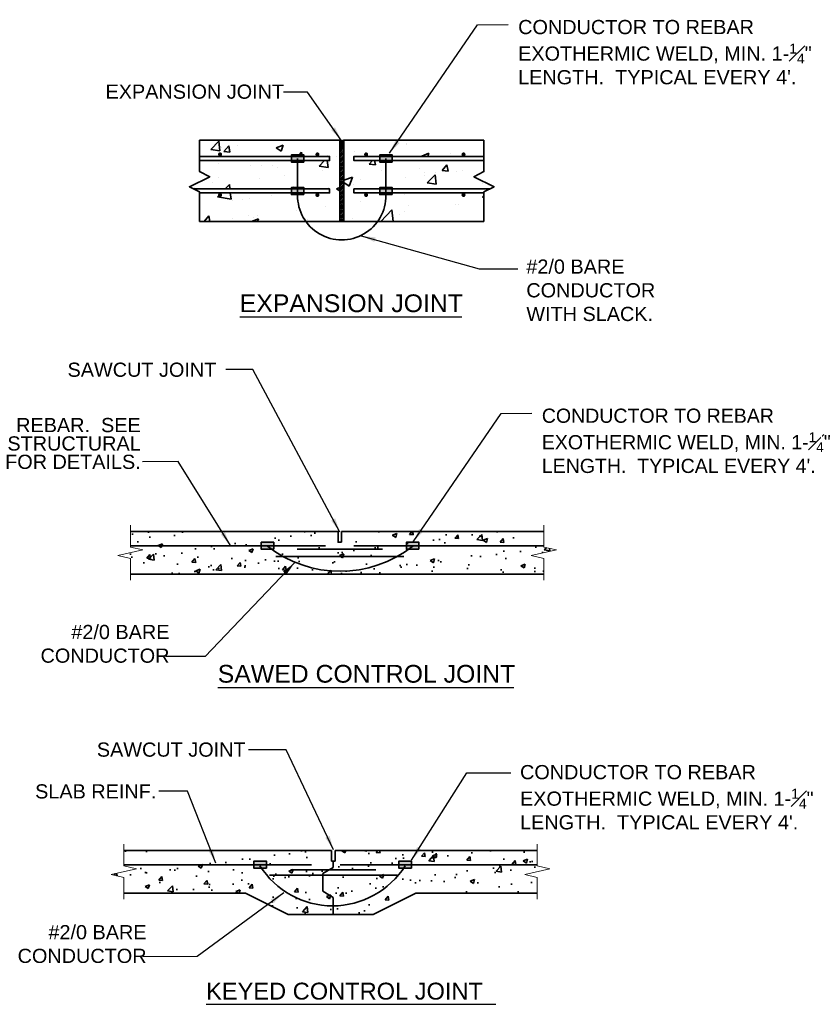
# Model space of a CAD drawing. Header units: inches. Extents: x 294 to 9722, y 170 to 7422.
# Tile 22 of 35: x 1553 to 2056, y 1486 to 2110. Entities that reach past the tile are written whole.
import ezdxf

# ---------------------------------------------------------------- set-up
doc = ezdxf.new("R2010")
doc.units = ezdxf.units.IN
doc.header["$MEASUREMENT"] = 0
for name, color, linetype, lineweight in [('E-ANNO-TEXT', 7, 'Continuous', 25), ('E-DETL-GRPH', 7, 'Continuous', 35), ('G-ANNO-TEXT', 7, 'Continuous', 0)]:
    doc.layers.add(name, color=color, linetype=linetype, lineweight=lineweight)
doc.styles.add("1 2 1'-0", font='arial.ttf', dxfattribs={"height": 3})
doc.styles.add("3 4 1'-0", font='arial.ttf', dxfattribs={"height": 2})
doc.styles.add('Arial8', font='arial.ttf', dxfattribs={"height": 0.125})
doc.styles.get("Standard").update_dxf_attribs({"font": 'arial.ttf'})
doc.dimstyles.new("3 4 1'-0", dxfattribs={"dimtxt": 2, "dimasz": 3, "dimexe": 1, "dimexo": 1, "dimgap": 1, "dimtad": 1, "dimdec": 4, "dimzin": 11, "dimdsep": 46, "dimlunit": 4, "dimtxsty": "3 4 1'-0", "dimblk": '_Oblique_0.3', "dimcen": 0.09, "dimadec": 4, "dimazin": 3, "dimtfac": 1, "dimtdec": 4, "dimtofl": 0, "dimtmove": 0, "dimatfit": 3, "dimfxl": 1, "dimfrac": 2, "dimtzin": 11, "dimarcsym": 0})
doc.dimstyles.new('3-16to1Dim8', dxfattribs={"dimtxt": 12, "dimasz": 0.0625, "dimexe": 0.0625, "dimexo": 0.0625, "dimgap": 0.03125, "dimtad": 1, "dimdec": 4, "dimlfac": 64, "dimzin": 3, "dimdsep": 46, "dimlunit": 4, "dimtxsty": 'Arial8', "dimcen": 0.09375, "dimclrd": 256, "dimclrt": 256, "dimadec": 0, "dimazin": 1, "dimtfac": 1, "dimtdec": 4, "dimtofl": 0, "dimtmove": 0, "dimatfit": 3, "dimfxl": 1, "dimfrac": 1, "dimtolj": 1, "dimtzin": 0, "dimlwd": -1, "dimarcsym": 0})

# ---------------------------------------------------------------- blocks, each defined once
blk = doc.blocks.new('BREAK LINE')
at = {"layer": 'G-ANNO-TEXT', "flags": 128}
blk.add_lwpolyline([(8.36, 9.2), (8.36, 8.47), (8.36, 6.43), (9.96, 6.07), (6.76, 5.34), (8.36, 4.97), (8.36, 2.2)], dxfattribs=at)
blk = doc.blocks.new('_Oblique_0.3')
at = {"color": 0, "linetype": 'ByBlock', "lineweight": -2}
for p, q in [((0, 0), (-1, 0)), ((0.5, 0.167), (-0.5, -0.167))]:
    blk.add_line(p, q, dxfattribs=at)
blk = doc.blocks.new('*X7')
at = {"color": 0}
for p, q in [((955.58, 449.61), (955.58, 449.61)), ((920.44, 444.62), (920.44, 444.62)), ((1087.38, 446.1), (1087.38, 446.1)), ((1009.47, 434.85), (1009.47, 434.85)), ((933.7, 425.25), (933.7, 425.25)), ((944.44, 424.85), (944.44, 424.85)), ((1104.59, 418.09), (1104.59, 418.09)), ((1142.77, 420.28), (1142.77, 420.28)), ((896, 408.09), (896, 408.09)), ((1025.38, 410.35), (1033.77, 413.57)), ((1025.38, 408.11), (1030.73, 404.5)), ((1030.73, 404.5), (1033.77, 413.57)), ((1105.22, 415.34), (1105.22, 415.34)), ((908.54, 401.88), (912.54, 406.05)), ((913.02, 401.88), (912.54, 406.05)), ((976.07, 404.71), (976.07, 404.71)), ((1010.49, 402.87), (1010.49, 402.87)), ((1162.57, 406.72), (1162.57, 406.72)), ((900.86, 393.87), (904.7, 397.88)), ((900.86, 393.87), (914.2, 391.8)), ((914.2, 391.8), (913.49, 397.88)), ((916.12, 390.44), (916.12, 390.44)), ((953.68, 395.39), (953.68, 395.39)), ((1085.55, 396.16), (1085.55, 396.16)), ((1007.64, 384.92), (1007.64, 384.92)), ((1061.73, 369.86), (1072.63, 381.22)), ((1073.95, 369.86), (1072.63, 381.22)), ((1089.21, 385.15), (1089.21, 385.15)), ((887.79, 369.86), (892.28, 375.22)), ((893.27, 369.86), (892.28, 375.22)), ((931.88, 375.31), (931.88, 375.31)), ((1001.73, 370.13), (1001.73, 370.13))]:
    blk.add_line(p, q, dxfattribs=at)
blk = doc.blocks.new('*X8')
at = {"color": 0}
for p, q in [((894.23, 440.85), (902.02, 448.97)), ((903.12, 439.47), (902.02, 448.97)), ((894.23, 440.85), (903.12, 439.47)), ((904.95, 442.94), (904.95, 442.94)), ((907.04, 438.68), (911.86, 444.43)), ((907.04, 438.68), (913.02, 438.16)), ((913.02, 438.16), (911.86, 444.43)), ((958.58, 442.3), (965.58, 444.99)), ((958.58, 442.3), (963.55, 438.94)), ((963.55, 438.94), (965.58, 444.99)), ((979.98, 433.86), (983.59, 438.15)), ((984.38, 433.86), (983.59, 438.15)), ((1036.15, 439.15), (1036.15, 439.15)), ((1076.34, 443.46), (1076.34, 443.46)), ((1087.49, 446.19), (1087.49, 446.19)), ((1102.29, 434.29), (1109.29, 436.98)), ((1108.25, 433.86), (1109.29, 436.98)), ((902, 427.24), (902, 427.24)), ((1000.95, 424.3), (1006.29, 429.86)), ((1009.85, 422.92), (1009.04, 429.86)), ((1018.02, 433.45), (1018.02, 433.45)), ((1050.49, 426.13), (1053.62, 429.86)), ((1056.47, 425.61), (1055.68, 429.86)), ((1067.86, 428.41), (1067.86, 428.41)), ((1102.29, 434.29), (1102.93, 433.86)), ((1130.76, 436.69), (1130.76, 436.69)), ((933.7, 425.25), (933.7, 425.25)), ((955.38, 424.99), (955.38, 424.99)), ((959.71, 423.44), (959.71, 423.44)), ((1000.95, 424.3), (1009.85, 422.92)), ((1004.7, 420.09), (1004.7, 420.09)), ((1008.76, 422.73), (1008.76, 422.73)), ((1050.49, 426.13), (1056.47, 425.61)), ((1062.15, 420.48), (1062.15, 420.48)), ((1100.3, 421.5), (1100.3, 421.5)), ((1115.53, 418.22), (1115.53, 418.22)), ((1122.22, 419.86), (1127.04, 425.6)), ((1122.22, 419.86), (1128.19, 419.33)), ((1128.19, 419.33), (1127.04, 425.6)), ((1136.79, 419.3), (1136.79, 419.3)), ((901.39, 413.43), (901.39, 413.43)), ((941.79, 411.81), (941.79, 411.81)), ((966.83, 415.11), (966.83, 415.11)), ((1041.99, 411.49), (1041.99, 411.49)), ((1086.28, 412.9), (1086.28, 412.9)), ((1107.68, 407.75), (1115.46, 415.87)), ((1116.57, 406.37), (1115.46, 415.86)), ((878.64, 403.5), (878.64, 403.5)), ((879.2, 406.91), (879.53, 406.69)), ((879.53, 406.69), (879.69, 407.16)), ((1018.27, 402.04), (1021.38, 403.23)), ((1018.27, 402.04), (1021.38, 399.94)), ((1034.94, 405.86), (1034.94, 405.86)), ((1107.68, 407.75), (1116.57, 406.37)), ((1167.61, 405.56), (1167.61, 405.56)), ((925.35, 391.47), (925.35, 391.47)), ((932.49, 391.96), (932.49, 391.96)), ((1041.55, 388.97), (1041.55, 388.97)), ((1066.58, 392.26), (1066.58, 392.26)), ((1104.46, 397.25), (1104.46, 397.25)), ((1161.98, 394.03), (1163.56, 394.64)), ((1161.98, 394.03), (1163.56, 392.96)), ((978.4, 380.65), (978.4, 380.65)), ((1085.06, 379.61), (1085.06, 379.61)), ((1135.57, 386.01), (1135.57, 386.01)), ((1138.5, 386.51), (1138.5, 386.51)), ((915.49, 372.37), (915.49, 372.37)), ((934.44, 369.86), (941.25, 372.47)), ((935.91, 373.89), (935.91, 373.89)), ((940.37, 369.86), (941.25, 372.47)), ((940.52, 375.67), (940.52, 375.67)), ((989.29, 371.63), (989.29, 371.63)), ((1033.72, 372.57), (1033.72, 372.57)), ((1080.18, 376.49), (1080.18, 376.49))]:
    blk.add_line(p, q, dxfattribs=at)
blk = doc.blocks.new('*X4')
at = {"color": 0}
for p, q in [((1021.38, 438.02), (1025.22, 441.86)), ((1021.38, 439.79), (1023.46, 441.86)), ((1021.38, 441.55), (1021.69, 441.86)), ((1021.38, 436.25), (1025.38, 440.25)), ((1021.38, 434.48), (1025.38, 438.48)), ((1021.38, 432.71), (1025.38, 436.71)), ((1021.38, 430.95), (1025.38, 434.95)), ((1021.38, 429.18), (1025.38, 433.18)), ((1021.38, 427.41), (1025.38, 431.41)), ((1021.38, 425.64), (1025.38, 429.64)), ((1021.38, 423.88), (1025.38, 427.88)), ((1021.38, 422.11), (1025.38, 426.11)), ((1021.38, 420.34), (1025.38, 424.34)), ((1021.38, 418.57), (1025.38, 422.57)), ((1021.38, 416.8), (1025.38, 420.8)), ((1021.38, 415.04), (1025.38, 419.04)), ((1021.38, 413.27), (1025.38, 417.27)), ((1021.38, 411.5), (1025.38, 415.5)), ((1021.38, 409.73), (1025.38, 413.73)), ((1021.38, 407.97), (1025.38, 411.97)), ((1021.38, 406.2), (1025.38, 410.2)), ((1021.38, 404.43), (1025.38, 408.43)), ((1021.38, 402.66), (1025.38, 406.66)), ((1021.38, 400.89), (1025.38, 404.89)), ((1021.38, 399.13), (1025.38, 403.13)), ((1021.38, 397.36), (1025.38, 401.36)), ((1021.38, 395.59), (1025.38, 399.59)), ((1021.38, 393.82), (1025.38, 397.82)), ((1021.38, 392.06), (1025.38, 396.06)), ((1021.38, 390.29), (1025.38, 394.29)), ((1021.38, 388.52), (1025.38, 392.52)), ((1021.38, 386.75), (1025.38, 390.75)), ((1021.38, 384.98), (1025.38, 388.98)), ((1021.38, 383.22), (1025.38, 387.22)), ((1021.38, 381.45), (1025.38, 385.45)), ((1021.38, 379.68), (1025.38, 383.68)), ((1021.38, 377.91), (1025.38, 381.91)), ((1021.38, 376.15), (1025.38, 380.15)), ((1021.38, 374.38), (1025.38, 378.38)), ((1021.38, 372.61), (1025.38, 376.61)), ((1021.38, 370.84), (1025.38, 374.84)), ((1022.17, 369.86), (1025.38, 373.07)), ((1023.93, 369.86), (1025.38, 371.31))]:
    blk.add_line(p, q, dxfattribs=at)
blk = doc.blocks.new('*X5')
at = {"color": 0}
for p, q in [((1021.38, 443.75), (1021.5, 443.75)), ((1021.42, 444.25), (1021.5, 444.25)), ((1021.48, 443.25), (1021.5, 443.25)), ((1021.5, 444.5), (1021.75, 444.5)), ((1021.5, 444), (1021.75, 444)), ((1021.5, 443.5), (1021.75, 443.5)), ((1021.57, 443), (1021.75, 443)), ((1021.74, 445), (1021.75, 445)), ((1021.75, 444.75), (1022, 444.75)), ((1021.75, 444.25), (1022, 444.25)), ((1021.75, 443.75), (1022, 443.75)), ((1021.75, 443.25), (1022, 443.25)), ((1021.75, 442.75), (1022, 442.75)), ((1021.94, 445.25), (1022, 445.25)), ((1022, 445), (1022.25, 445)), ((1022, 444.5), (1022.25, 444.5)), ((1022, 444), (1022.25, 444)), ((1022, 443.5), (1022.25, 443.5)), ((1022, 443), (1022.25, 443)), ((1022, 442.5), (1022.25, 442.5)), ((1022.24, 445.5), (1022.25, 445.5)), ((1022.25, 445.25), (1022.5, 445.25)), ((1022.25, 444.75), (1022.5, 444.75)), ((1022.25, 444.25), (1022.5, 444.25)), ((1022.25, 443.75), (1022.5, 443.75)), ((1022.25, 443.25), (1022.5, 443.25)), ((1022.25, 442.75), (1022.5, 442.75)), ((1022.25, 442.25), (1022.5, 442.25)), ((1022.5, 445.5), (1022.75, 445.5)), ((1022.5, 445), (1022.75, 445)), ((1022.5, 444.5), (1022.75, 444.5)), ((1022.5, 444), (1022.75, 444)), ((1022.5, 443.5), (1022.75, 443.5)), ((1022.5, 443), (1022.75, 443)), ((1022.5, 442.5), (1022.75, 442.5)), ((1022.65, 442), (1022.75, 442)), ((1022.75, 445.75), (1023, 445.75)), ((1022.75, 445.25), (1023, 445.25)), ((1022.75, 444.75), (1023, 444.75)), ((1022.75, 444.25), (1023, 444.25)), ((1022.75, 443.75), (1023, 443.75)), ((1022.75, 443.25), (1023, 443.25)), ((1022.75, 442.75), (1023, 442.75)), ((1022.75, 442.25), (1023, 442.25)), ((1023, 445.5), (1023.25, 445.5)), ((1023, 445), (1023.25, 445)), ((1023, 444.5), (1023.25, 444.5)), ((1023, 444), (1023.25, 444)), ((1023, 443.5), (1023.25, 443.5)), ((1023, 443), (1023.25, 443)), ((1023, 442.5), (1023.25, 442.5)), ((1023, 442), (1023.25, 442)), ((1023.25, 445.75), (1023.5, 445.75)), ((1023.25, 445.25), (1023.5, 445.25)), ((1023.25, 444.75), (1023.5, 444.75)), ((1023.25, 444.25), (1023.5, 444.25)), ((1023.25, 443.75), (1023.5, 443.75)), ((1023.25, 443.25), (1023.5, 443.25)), ((1023.25, 442.75), (1023.5, 442.75)), ((1023.25, 442.25), (1023.5, 442.25)), ((1023.5, 445.5), (1023.75, 445.5)), ((1023.5, 445), (1023.75, 445)), ((1023.5, 444.5), (1023.75, 444.5)), ((1023.5, 444), (1023.75, 444)), ((1023.5, 443.5), (1023.75, 443.5)), ((1023.5, 443), (1023.75, 443)), ((1023.5, 442.5), (1023.75, 442.5)), ((1023.5, 442), (1023.75, 442)), ((1023.75, 445.75), (1024, 445.75)), ((1023.75, 445.25), (1024, 445.25)), ((1023.75, 444.75), (1024, 444.75)), ((1023.75, 444.25), (1024, 444.25)), ((1023.75, 443.75), (1024, 443.75)), ((1023.75, 443.25), (1024, 443.25)), ((1023.75, 442.75), (1024, 442.75)), ((1023.75, 442.25), (1024, 442.25)), ((1024, 445.5), (1024.25, 445.5)), ((1024, 445), (1024.25, 445)), ((1024, 444.5), (1024.25, 444.5)), ((1024, 444), (1024.25, 444)), ((1024, 443.5), (1024.25, 443.5)), ((1024, 443), (1024.25, 443)), ((1024, 442.5), (1024.25, 442.5)), ((1024, 442), (1024.12, 442)), ((1024.25, 445.25), (1024.5, 445.25)), ((1024.25, 444.75), (1024.5, 444.75)), ((1024.25, 444.25), (1024.5, 444.25)), ((1024.25, 443.75), (1024.5, 443.75)), ((1024.25, 443.25), (1024.5, 443.25)), ((1024.25, 442.75), (1024.5, 442.75)), ((1024.25, 442.25), (1024.5, 442.25)), ((1024.5, 445.5), (1024.53, 445.5)), ((1024.5, 445), (1024.75, 445)), ((1024.5, 444.5), (1024.75, 444.5)), ((1024.5, 444), (1024.75, 444)), ((1024.5, 443.5), (1024.75, 443.5)), ((1024.5, 443), (1024.75, 443)), ((1024.5, 442.5), (1024.75, 442.5)), ((1024.75, 445.25), (1024.82, 445.25)), ((1024.75, 444.75), (1025, 444.75)), ((1024.75, 444.25), (1025, 444.25)), ((1024.75, 443.75), (1025, 443.75)), ((1024.75, 443.25), (1025, 443.25)), ((1024.75, 442.75), (1025, 442.75)), ((1025, 445), (1025.02, 445)), ((1025, 444.5), (1025.25, 444.5)), ((1025, 444), (1025.25, 444)), ((1025, 443.5), (1025.25, 443.5)), ((1025, 443), (1025.19, 443)), ((1025.25, 444.25), (1025.34, 444.25)), ((1025.25, 443.75), (1025.38, 443.75)), ((1025.25, 443.25), (1025.29, 443.25))]:
    blk.add_line(p, q, dxfattribs=at)
blk = doc.blocks.new('*X6')
at = {"color": 0}
for p, q in [((1021.40625, 449.6875), (1021.40625, 449.6875)), ((1021.40625, 449.0625), (1021.40625, 449.0625)), ((1021.40625, 448.4375), (1021.40625, 448.4375)), ((1021.40625, 447.8125), (1021.40625, 447.8125)), ((1021.40625, 447.1875), (1021.40625, 447.1875)), ((1021.5625, 449.375), (1021.5625, 449.375)), ((1021.5625, 448.75), (1021.5625, 448.75)), ((1021.5625, 448.125), (1021.5625, 448.125)), ((1021.5625, 447.5), (1021.5625, 447.5)), ((1021.5625, 446.875), (1021.5625, 446.875)), ((1021.71875, 449.6875), (1021.71875, 449.6875)), ((1021.71875, 449.0625), (1021.71875, 449.0625)), ((1021.71875, 448.4375), (1021.71875, 448.4375)), ((1021.71875, 447.8125), (1021.71875, 447.8125)), ((1021.71875, 447.1875), (1021.71875, 447.1875)), ((1021.875, 449.375), (1021.875, 449.375)), ((1021.875, 448.75), (1021.875, 448.75)), ((1021.875, 448.125), (1021.875, 448.125)), ((1021.875, 447.5), (1021.875, 447.5)), ((1021.875, 446.875), (1021.875, 446.875)), ((1022.03125, 449.0625), (1022.03125, 449.0625)), ((1022.03125, 448.4375), (1022.03125, 448.4375)), ((1022.03125, 447.8125), (1022.03125, 447.8125)), ((1022.03125, 447.1875), (1022.03125, 447.1875)), ((1022.1875, 449.375), (1022.1875, 449.375)), ((1022.1875, 448.75), (1022.1875, 448.75)), ((1022.1875, 448.125), (1022.1875, 448.125)), ((1022.1875, 447.5), (1022.1875, 447.5)), ((1022.1875, 446.875), (1022.1875, 446.875)), ((1022.34375, 449.0625), (1022.34375, 449.0625)), ((1022.34375, 448.4375), (1022.34375, 448.4375)), ((1022.34375, 447.8125), (1022.34375, 447.8125)), ((1022.34375, 447.1875), (1022.34375, 447.1875)), ((1022.5, 449.375), (1022.5, 449.375)), ((1022.5, 448.75), (1022.5, 448.75)), ((1022.5, 448.125), (1022.5, 448.125)), ((1022.5, 447.5), (1022.5, 447.5)), ((1022.5, 446.875), (1022.5, 446.875)), ((1022.65625, 449.0625), (1022.65625, 449.0625)), ((1022.65625, 448.4375), (1022.65625, 448.4375)), ((1022.65625, 447.8125), (1022.65625, 447.8125)), ((1022.65625, 447.1875), (1022.65625, 447.1875)), ((1022.8125, 449.375), (1022.8125, 449.375)), ((1022.8125, 448.75), (1022.8125, 448.75)), ((1022.8125, 448.125), (1022.8125, 448.125)), ((1022.8125, 447.5), (1022.8125, 447.5)), ((1022.8125, 446.875), (1022.8125, 446.875)), ((1022.96875, 449.0625), (1022.96875, 449.0625)), ((1022.96875, 448.4375), (1022.96875, 448.4375)), ((1022.96875, 447.8125), (1022.96875, 447.8125)), ((1022.96875, 447.1875), (1022.96875, 447.1875)), ((1023.125, 449.375), (1023.125, 449.375)), ((1023.125, 448.75), (1023.125, 448.75)), ((1023.125, 448.125), (1023.125, 448.125)), ((1023.125, 447.5), (1023.125, 447.5)), ((1023.125, 446.875), (1023.125, 446.875)), ((1023.28125, 449.0625), (1023.28125, 449.0625)), ((1023.28125, 448.4375), (1023.28125, 448.4375)), ((1023.28125, 447.8125), (1023.28125, 447.8125)), ((1023.28125, 447.1875), (1023.28125, 447.1875)), ((1023.4375, 448.75), (1023.4375, 448.75)), ((1023.4375, 448.125), (1023.4375, 448.125)), ((1023.4375, 447.5), (1023.4375, 447.5)), ((1023.4375, 446.875), (1023.4375, 446.875)), ((1023.59375, 449.0625), (1023.59375, 449.0625)), ((1023.59375, 448.4375), (1023.59375, 448.4375)), ((1023.59375, 447.8125), (1023.59375, 447.8125)), ((1023.59375, 447.1875), (1023.59375, 447.1875)), ((1023.75, 449.375), (1023.75, 449.375)), ((1023.75, 448.75), (1023.75, 448.75)), ((1023.75, 448.125), (1023.75, 448.125)), ((1023.75, 447.5), (1023.75, 447.5)), ((1023.75, 446.875), (1023.75, 446.875)), ((1023.90625, 449.0625), (1023.90625, 449.0625)), ((1023.90625, 448.4375), (1023.90625, 448.4375)), ((1023.90625, 447.8125), (1023.90625, 447.8125)), ((1023.90625, 447.1875), (1023.90625, 447.1875)), ((1024.0625, 449.375), (1024.0625, 449.375)), ((1024.0625, 448.75), (1024.0625, 448.75)), ((1024.0625, 448.125), (1024.0625, 448.125)), ((1024.0625, 447.5), (1024.0625, 447.5)), ((1024.0625, 446.875), (1024.0625, 446.875)), ((1024.21875, 449.0625), (1024.21875, 449.0625)), ((1024.21875, 448.4375), (1024.21875, 448.4375)), ((1024.21875, 447.8125), (1024.21875, 447.8125)), ((1024.21875, 447.1875), (1024.21875, 447.1875)), ((1024.375, 449.375), (1024.375, 449.375)), ((1024.375, 448.75), (1024.375, 448.75)), ((1024.375, 448.125), (1024.375, 448.125)), ((1024.375, 447.5), (1024.375, 447.5)), ((1024.375, 446.875), (1024.375, 446.875)), ((1024.53125, 449.0625), (1024.53125, 449.0625)), ((1024.53125, 448.4375), (1024.53125, 448.4375)), ((1024.53125, 447.8125), (1024.53125, 447.8125)), ((1024.53125, 447.1875), (1024.53125, 447.1875)), ((1024.6875, 449.375), (1024.6875, 449.375)), ((1024.6875, 448.75), (1024.6875, 448.75)), ((1024.6875, 448.125), (1024.6875, 448.125)), ((1024.6875, 447.5), (1024.6875, 447.5)), ((1024.6875, 446.875), (1024.6875, 446.875)), ((1024.84375, 449.0625), (1024.84375, 449.0625)), ((1024.84375, 448.4375), (1024.84375, 448.4375)), ((1024.84375, 447.8125), (1024.84375, 447.8125)), ((1024.84375, 447.1875), (1024.84375, 447.1875)), ((1025, 449.375), (1025, 449.375)), ((1025, 448.75), (1025, 448.75)), ((1025, 448.125), (1025, 448.125)), ((1025, 447.5), (1025, 447.5)), ((1025, 446.875), (1025, 446.875)), ((1025.15625, 449.6875), (1025.15625, 449.6875)), ((1025.15625, 449.0625), (1025.15625, 449.0625)), ((1025.15625, 448.4375), (1025.15625, 448.4375)), ((1025.15625, 447.8125), (1025.15625, 447.8125)), ((1025.15625, 447.1875), (1025.15625, 447.1875)), ((1025.3125, 449.375), (1025.3125, 449.375)), ((1025.3125, 448.75), (1025.3125, 448.75)), ((1025.3125, 448.125), (1025.3125, 448.125)), ((1025.3125, 447.5), (1025.3125, 447.5)), ((1025.3125, 446.875), (1025.3125, 446.875)), ((1021.40625, 446.5625), (1021.40625, 446.5625)), ((1021.40625, 445.9375), (1021.40625, 445.9375)), ((1021.40625, 445.3125), (1021.40625, 445.3125)), ((1021.40625, 444.6875), (1021.40625, 444.6875)), ((1021.5625, 446.25), (1021.5625, 446.25)), ((1021.5625, 445.625), (1021.5625, 445.625)), ((1021.5625, 445), (1021.5625, 445)), ((1021.71875, 446.5625), (1021.71875, 446.5625)), ((1021.71875, 445.9375), (1021.71875, 445.9375)), ((1021.71875, 445.3125), (1021.71875, 445.3125)), ((1021.875, 446.25), (1021.875, 446.25)), ((1021.875, 445.625), (1021.875, 445.625)), ((1022.03125, 446.5625), (1022.03125, 446.5625)), ((1022.03125, 445.9375), (1022.03125, 445.9375)), ((1022.1875, 446.25), (1022.1875, 446.25)), ((1022.1875, 445.625), (1022.1875, 445.625)), ((1022.34375, 446.5625), (1022.34375, 446.5625)), ((1022.34375, 445.9375), (1022.34375, 445.9375)), ((1022.5, 446.25), (1022.5, 446.25)), ((1022.65625, 446.5625), (1022.65625, 446.5625)), ((1022.65625, 445.9375), (1022.65625, 445.9375)), ((1022.8125, 446.25), (1022.8125, 446.25)), ((1022.96875, 446.5625), (1022.96875, 446.5625)), ((1022.96875, 445.9375), (1022.96875, 445.9375)), ((1023.125, 446.25), (1023.125, 446.25)), ((1023.28125, 446.5625), (1023.28125, 446.5625)), ((1023.28125, 445.9375), (1023.28125, 445.9375)), ((1023.4375, 446.25), (1023.4375, 446.25)), ((1023.59375, 446.5625), (1023.59375, 446.5625)), ((1023.59375, 445.9375), (1023.59375, 445.9375)), ((1023.75, 446.25), (1023.75, 446.25)), ((1023.90625, 446.5625), (1023.90625, 446.5625)), ((1023.90625, 445.9375), (1023.90625, 445.9375)), ((1024.0625, 446.25), (1024.0625, 446.25)), ((1024.21875, 446.5625), (1024.21875, 446.5625)), ((1024.21875, 445.9375), (1024.21875, 445.9375)), ((1024.375, 446.25), (1024.375, 446.25)), ((1024.375, 445.625), (1024.375, 445.625)), ((1024.53125, 446.5625), (1024.53125, 446.5625)), ((1024.53125, 445.9375), (1024.53125, 445.9375)), ((1024.6875, 446.25), (1024.6875, 446.25)), ((1024.6875, 445.625), (1024.6875, 445.625)), ((1024.84375, 446.5625), (1024.84375, 446.5625)), ((1024.84375, 445.9375), (1024.84375, 445.9375)), ((1024.84375, 445.3125), (1024.84375, 445.3125)), ((1025, 446.25), (1025, 446.25)), ((1025, 445.625), (1025, 445.625)), ((1025.15625, 446.5625), (1025.15625, 446.5625)), ((1025.15625, 445.9375), (1025.15625, 445.9375)), ((1025.15625, 445.3125), (1025.15625, 445.3125)), ((1025.3125, 446.25), (1025.3125, 446.25)), ((1025.3125, 445.625), (1025.3125, 445.625)), ((1025.3125, 445), (1025.3125, 445))]:
    blk.add_line(p, q, dxfattribs=at)

msp = doc.modelspace()

# ---------------------------------------------------------------- hatches: boundary and pattern name
at = {"layer": 'E-DETL-GRPH'}
h = msp.add_hatch(color=0, dxfattribs=at)
h.dxf.hatch_style = 1
h.paths.add_polyline_path([(1733.49117, 2024.2218), (1725.57308, 2024.2218), (1725.57308, 2019.70535), (1733.49117, 2019.70535)])
h = msp.add_hatch(color=0, dxfattribs=at)
h.dxf.hatch_style = 1
h.paths.add_polyline_path([(1789.44948, 2024.2218), (1781.53138, 2024.2218), (1781.53138, 2019.70535), (1789.44948, 2019.70535)])
h = msp.add_hatch(color=0, dxfattribs=at)
h.dxf.hatch_style = 1
h.paths.add_polyline_path([(1733.49117, 2003.55716), (1725.57308, 2003.55716), (1725.57308, 1999.0407), (1733.49117, 1999.0407)])
h = msp.add_hatch(color=0, dxfattribs=at)
h.dxf.hatch_style = 1
h.paths.add_polyline_path([(1789.44948, 2003.55716), (1781.53138, 2003.55716), (1781.53138, 1999.0407), (1789.44948, 1999.0407)])
h = msp.add_hatch(dxfattribs=at)
h.set_pattern_fill('AR-CONC', color=9, scale=4)
h.set_pattern_definition([(50, (-1301.096, 693.292), (28.6904, -2.51009), [3, -33]), (355, (-1301.096, 693.292), (-5.55005, 30.08769), [2.4, -26.4]), (100.4514, (-1298.705, 693.083), (23.14035, 27.5776), [2.5496, -28.04568]), (46.1842, (-1301.096, 701.292), (42.68965, -6.62077), [4.5, -49.5]), (96.6356, (-1297.54, 700.74), (37.3865, 38.96474), [3.8244, -42.06855]), (351.1842, (-1301.096, 701.292), (37.3865, 38.96474), [3.6, -39.6]), (21, (-1297.096, 699.292), (23.87628, -16.10476), [3, -33]), (326, (-1297.096, 699.292), (9.73261, 29.006), [2.4, -26.4]), (71.4514, (-1295.106, 697.95), (33.6089, 12.90125), [2.5496, -28.04568]), (37.5, (-1301.096, 693.292), (0.486394, 13.315754), [0, -26.08, 0, -26.8, 0, -26.5]), (7.5, (-1301.096, 693.292), (10.52278, 15.77647), [0, -15.28, 0, -25.48, 0, -10.1]), (327.5, (-1310.016, 693.292), (21.352897, -0.902195), [0, -10, 0, -31.2, 0, -41.4]), (317.5, (-1314.016, 693.292), (23.32745, 4.0042), [0, -13, 0, -20.72, 0, -29.4])])
h.paths.add_polyline_path([(1885.4918, 1758.43588), (1885.4918, 1768.36124), (1877.5208, 1770.17283), (1893.46279, 1773.79601), (1885.4918, 1775.6076), (1885.4918, 1785.43588), (1757.32165, 1785.43588), (1757.32165, 1778.68588), (1755.07165, 1778.68588), (1755.07165, 1785.43588), (1623.47924, 1785.43588), (1623.47924, 1775.6076), (1631.45024, 1773.79601), (1615.50825, 1770.17283), (1623.47924, 1768.36124), (1623.47924, 1758.43588)])
h = msp.add_hatch(color=0, dxfattribs=at)
h.dxf.hatch_style = 1
h.paths.add_polyline_path([(1714.38428, 1778.69411), (1706.46618, 1778.69411), (1706.46618, 1774.17766), (1714.38428, 1774.17766)])
h = msp.add_hatch(color=0, dxfattribs=at)
h.dxf.hatch_style = 1
h.paths.add_polyline_path([(1806.36343, 1778.69411), (1798.44534, 1778.69411), (1798.44534, 1774.17766), (1806.36343, 1774.17766)])
h = msp.add_hatch(dxfattribs=at)
h.set_pattern_fill('AR-CONC', color=9, scale=4)
h.set_pattern_definition([(50, (-1331.4, 847.722), (28.6904, -2.51009), [3, -33]), (355, (-1331.4, 847.722), (-5.55005, 30.08769), [2.4, -26.4]), (100.4514, (-1329.008, 847.513), (23.14035, 27.5776), [2.5496, -28.04568]), (46.1842, (-1331.4, 855.722), (42.68965, -6.62077), [4.5, -49.5]), (96.6356, (-1327.84, 855.17), (37.3865, 38.96474), [3.8244, -42.06855]), (351.1842, (-1331.4, 855.72), (37.3865, 38.96474), [3.6, -39.6]), (21, (-1327.4, 853.722), (23.87628, -16.10476), [3, -33]), (326, (-1327.4, 853.722), (9.73261, 29.006), [2.4, -26.4]), (71.4514, (-1325.41, 852.38), (33.6089, 12.90125), [2.5496, -28.04568]), (37.5, (-1331.399, 847.722), (0.486394, 13.315754), [0, -26.08, 0, -26.8, 0, -26.5]), (7.5, (-1331.399, 847.722), (10.52278, 15.77647), [0, -15.28, 0, -25.48, 0, -10.1]), (327.5, (-1340.319, 847.722), (21.352897, -0.902195), [0, -10, 0, -31.2, 0, -41.4]), (317.5, (-1344.319, 847.722), (23.32745, 4.0042), [0, -13, 0, -20.72, 0, -29.4])])
h.paths.add_polyline_path([(1745.39409, 1568.64152), (1752.09749, 1572.52672), (1752.09749, 1576.51652), (1750.97249, 1576.51652), (1750.97249, 1583.26652), (1619.38008, 1583.26652), (1619.38008, 1573.43824), (1627.35107, 1571.62665), (1611.40908, 1568.00347), (1619.38008, 1566.19188), (1619.38008, 1556.26652), (1696.38636, 1556.26652), (1723.38636, 1542.76652), (1752.09749, 1542.76652), (1752.09749, 1553.50632), (1745.39409, 1557.39152)])
h.paths.add_polyline_path([(1873.42164, 1568.00347), (1889.36363, 1571.62665), (1881.39264, 1573.43824), (1881.39264, 1583.26652), (1753.22249, 1583.26652), (1753.22249, 1576.51652), (1752.09749, 1576.51652), (1752.09749, 1572.52672), (1745.39409, 1568.64152), (1745.39409, 1557.39152), (1752.09749, 1553.50632), (1752.09749, 1542.76652), (1777.38636, 1542.76652), (1804.38636, 1556.26652), (1881.39264, 1556.26652), (1881.39264, 1566.19188)])
h = msp.add_hatch(color=0, dxfattribs=at)
h.dxf.hatch_style = 1
h.paths.add_polyline_path([(1709.64971, 1576.52475), (1701.73162, 1576.52475), (1701.73162, 1572.00829), (1709.64971, 1572.00829)])
h = msp.add_hatch(color=0, dxfattribs=at)
h.dxf.hatch_style = 1
h.paths.add_polyline_path([(1801.62887, 1576.52475), (1793.71077, 1576.52475), (1793.71077, 1572.00829), (1801.62887, 1572.00829)])

# ---------------------------------------------------------------- linework, layer by layer
at = {"layer": 'E-ANNO-TEXT', "color": 0}
for p, q in [((1692.84985, 1921.5471, 12.31883), (1833.5049, 1921.5471, 12.31883)), ((1678.884, 1686.65655, 12.31883), (1866.45492, 1686.65655, 12.31883)), ((1671.49624, 1485.74008, 12.31883), (1855.04377, 1485.74008, 12.31883))]:
    msp.add_line(p, q, dxfattribs=at)
at = {"layer": 'E-DETL-GRPH', "color": 9}
for p, q in [((1667.35248, 2033.53811), (1756.18289, 2033.53811)), ((1756.18289, 1982.10954), (1756.18289, 2033.53811)), ((1758.75432, 2033.53811), (1847.58473, 2033.53811)), ((1758.75432, 1982.10954), (1758.75432, 2033.53811)), ((1756.18289, 2028.39525), (1758.75432, 2028.39525)), ((1667.35248, 1982.10954), (1847.58473, 1982.10954)), ((1756.18289, 1982.10954), (1758.75432, 1982.10954)), ((1623.47924, 1785.43588, 12.31883), (1755.07165, 1785.43588, 12.31883)), ((1757.32165, 1778.68588, 12.31883), (1757.32165, 1785.43588, 12.31883)), ((1757.32165, 1785.43588, 12.31883), (1885.4918, 1785.43588, 12.31883)), ((1623.42501, 1776.43588, 12.31883), (1747.19665, 1776.43588, 12.31883)), ((1729.19665, 1774.18588, -19.35834), (1783.19665, 1774.18588, -19.35834)), ((1765.19665, 1776.43588, 12.31883), (1885.27823, 1776.43588, 12.31883)), ((1715.69665, 1769.68588, -19.35834), (1796.69665, 1769.68588, -19.35834)), ((1623.47924, 1758.43588, 12.31883), (1885.4918, 1758.43588, 12.31883)), ((1619.38008, 1583.26652, 12.31883), (1750.97249, 1583.26652, 12.31883)), ((1753.22249, 1576.51652, 12.31883), (1753.22249, 1583.26652, 12.31883)), ((1753.22249, 1583.26652, 12.31883), (1881.39264, 1583.26652, 12.31883)), ((1619.32585, 1574.26652, 12.31883), (1738.33513, 1574.26652, 12.31883)), ((1752.09749, 1572.52672, 12.31883), (1752.09749, 1576.51652, 12.31883)), ((1756.33513, 1574.26652, 12.31883), (1881.17906, 1574.26652, 12.31883)), ((1711.59749, 1567.51652, -19.35834), (1792.59749, 1567.51652, -19.35834)), ((1725.09749, 1570.89152, -19.35834), (1779.09749, 1570.89152, -19.35834)), ((1745.39409, 1568.64152, 28.1575), (1752.09749, 1572.52672, 28.1575)), ((1745.39409, 1568.64152, 28.1575), (1745.39409, 1557.39152, 28.1575)), ((1619.38008, 1556.26652, 12.31883), (1696.38636, 1556.26652, 12.31883)), ((1723.38636, 1542.76652, 12.31883), (1696.38636, 1556.26652, 12.31883)), ((1745.39409, 1557.39152, 28.1575), (1752.09749, 1553.50632, 28.1575)), ((1777.38636, 1542.76652, 12.31883), (1804.38636, 1556.26652, 12.31883)), ((1804.38636, 1556.26652, 12.31883), (1881.39264, 1556.26652, 12.31883)), ((1752.09749, 1553.50632, 12.31883), (1752.09749, 1542.76652, 12.31883)), ((1723.38636, 1542.76652, 12.31883), (1777.38636, 1542.76652, 12.31883))]:
    msp.add_line(p, q, dxfattribs=at)
at = {"layer": 'E-DETL-GRPH', "color": 0}
for p, q in [((1729.45589, 2021.9244), (1729.45589, 1997.96747)), ((1785.4142, 2021.9229), (1785.4142, 1997.96747))]:
    msp.add_line(p, q, dxfattribs=at)
at = {"layer": 'E-DETL-GRPH', "color": 9}
for points in [[(1667.35248, 1982.10954), (1667.35248, 2000.78875), (1660.92391, 2004.00303), (1673.78105, 2010.43161), (1667.35248, 2013.64589), (1667.35248, 2033.53811)], [(1847.58473, 1982.10954), (1847.58473, 2000.78875), (1854.0133, 2004.00303), (1841.15615, 2010.43161), (1847.58473, 2013.64589), (1847.58473, 2033.53811)], [(1667.35248, 2020.68097), (1749.75432, 2020.68097), (1749.75432, 2023.25239), (1667.35248, 2023.25239)], [(1847.58473, 2020.68097), (1765.18289, 2020.68097), (1765.18289, 2023.25239), (1847.58473, 2023.25239)], [(1663.54623, 2002.69187), (1749.75432, 2002.69187), (1749.75432, 2000.12045), (1667.35248, 2000.12045)], [(1851.39098, 2002.69187), (1765.18289, 2002.69187), (1765.18289, 2000.12045), (1847.58473, 2000.12045)]]:
    msp.add_lwpolyline(points, dxfattribs=at)
at = {"layer": 'E-DETL-GRPH', "color": 9, "const_width": 1.28571}
for points in [[(1680.9686, 2024.53811, -1), (1679.68289, 2024.53811, -1)], [(1742.68289, 2024.53811, -1), (1741.39717, 2024.53811, -1)], [(1772.25432, 2024.53811, 1), (1773.54003, 2024.53811, 1)], [(1833.9686, 2024.53811, 1), (1835.25432, 2024.53811, 1)], [(1680.9686, 1998.83473, 1), (1679.68289, 1998.83473, 1)], [(1742.68289, 1998.83473, 1), (1741.39717, 1998.83473, 1)], [(1772.25432, 1998.83473, -1), (1773.54003, 1998.83473, -1)], [(1833.9686, 1998.83473, -1), (1835.25432, 1998.83473, -1)]]:
    msp.add_lwpolyline(points, format="xyb", close=True, dxfattribs=at)
at = {"layer": 'E-DETL-GRPH', "color": 0, "elevation": 12.31883}
for points in [[(1733.49117, 2019.70535), (1725.57308, 2019.70535), (1725.57308, 2024.2218), (1733.49117, 2024.2218)], [(1789.44948, 2019.70535), (1781.53138, 2019.70535), (1781.53138, 2024.2218), (1789.44948, 2024.2218)], [(1733.49117, 1999.0407), (1725.57308, 1999.0407), (1725.57308, 2003.55716), (1733.49117, 2003.55716)], [(1789.44948, 1999.0407), (1781.53138, 1999.0407), (1781.53138, 2003.55716), (1789.44948, 2003.55716)], [(1714.38428, 1774.17766), (1706.46618, 1774.17766), (1706.46618, 1778.69411), (1714.38428, 1778.69411)], [(1806.36343, 1774.17766), (1798.44534, 1774.17766), (1798.44534, 1778.69411), (1806.36343, 1778.69411)], [(1709.64971, 1572.00829), (1701.73162, 1572.00829), (1701.73162, 1576.52475), (1709.64971, 1576.52475)], [(1801.62887, 1572.00829), (1793.71077, 1572.00829), (1793.71077, 1576.52475), (1801.62887, 1576.52475)]]:
    msp.add_lwpolyline(points, close=True, dxfattribs=at)
at = {"layer": 'E-DETL-GRPH', "color": 9, "elevation": 12.31883, "flags": 128}
for points in [[(1755.07165, 1785.43588), (1755.07165, 1778.68588), (1757.32165, 1778.68588)], [(1750.97249, 1583.26652), (1750.97249, 1576.51652), (1753.22249, 1576.51652)]]:
    msp.add_lwpolyline(points, dxfattribs=at)
at = {"layer": 'E-DETL-GRPH', "color": 9}
msp.add_circle((1757.4686, 2029.68097), 1.28571, dxfattribs=at)
msp.add_arc((1757.4686, 2036.00494), 2.78178, 242.4714433, 297.5285567, dxfattribs=at)
at = {"layer": 'E-DETL-GRPH', "color": 0}
for centre, radius, start, end in [((1757.43505, 1998.33189), 27.98153, 179.25379614, 0.74620386), ((1756.41481, 1834.9529), 74.66061, 231.97670344, 308.02329656), ((1751.60097, 1602.43043, 24.63766), 54.29628, 212.11189514, 327.88810486)]:
    msp.add_arc(centre, radius, start, end, dxfattribs=at)

# ---------------------------------------------------------------- block references
at = {"layer": 'E-DETL-GRPH', "color": 9}
for name, p, xscale, yscale, zscale in [('*X8', (1099.58112, 1744.34246), 0.6428571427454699, 0.6428571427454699, 0.6428571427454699), ('*X7', (1099.58112, 1744.34246), 0.6428571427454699, 0.6428571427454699, 0.6428571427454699), ('*X5', (1099.58112, 1744.34246), 0.6428571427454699, 0.6428571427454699, 0.6428571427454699), ('*X6', (1099.58112, 1744.34246), 0.6428571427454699, 0.6428571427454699, 0.6428571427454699), ('*X4', (1099.58112, 1744.34246), 0.6428571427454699, 0.6428571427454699, 0.6428571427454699), ('BREAK LINE', (1581.80752, 1743.57711, 12.31883), 4.981871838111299, 4.981871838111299, 4.5), ('BREAK LINE', (1843.82007, 1743.57711, 12.31883), 4.981871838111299, 4.981871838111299, 4.5), ('BREAK LINE', (1577.70835, 1541.40774, 12.31883), 4.981871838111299, 4.981871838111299, 4.5), ('BREAK LINE', (1839.72091, 1541.40774, 12.31883), 4.981871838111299, 4.981871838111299, 4.5)]:
    msp.add_blockref(name, p, dxfattribs=dict(at, xscale=xscale, yscale=yscale, zscale=zscale))

# ---------------------------------------------------------------- texts
at = {"layer": 'E-ANNO-TEXT', "color": 0, "char_height": 9, "attachment_point": 1}
for s, insert, width in [('\\A1;CONDUCTOR TO REBAR EXOTHERMIC WELD, MIN. 1-{\\H0.7x;\\S1#4;}" LENGTH.  TYPICAL EVERY 4\'.', (1869.23789, 2109.78887), 198.1149067), ('#2/0 BARE CONDUCTOR WITH SLACK.', (1874.42747, 1957.91408), 89.7317848), ('\\A1;CONDUCTOR TO REBAR EXOTHERMIC WELD, MIN. 1-{\\H0.7x;\\S1#4;}" LENGTH.  TYPICAL EVERY 4\'.', (1884.23001, 1863.38693), 201.0688597), ('\\pxqr;#2/0 BARE CONDUCTOR', (1559.74498, 1726.28897), 88.5), ('\\A1;CONDUCTOR TO REBAR  EXOTHERMIC WELD, MIN. 1-{\\H0.7x;\\S1#4;}" LENGTH.  TYPICAL EVERY 4\'.', (1870.43508, 1637.431), 192.3029638), ('\\pxqr;#2/0 BARE CONDUCTOR', (1545.23004, 1535.95421), 88.4993619)]:
    msp.add_mtext(s, dxfattribs=dict(at, insert=insert, width=width))
at = {"layer": 'E-ANNO-TEXT', "color": 0, "char_height": 9, "style": "3 4 1'-0"}
for s, insert, width, attachment_point, line_spacing_factor in [('EXPANSION JOINT', (1607.7302, 2068.8397, 12.31883), 118.6063752, 1, 0.776524), ('{\\H1.25x;EXPANSION JOINT}', (1692.80495, 1924.39073, -3.51967), 149.8922962, 7, 0.72), ('SAWCUT JOINT', (1583.65708, 1892.54849, 12.31883), 97.0274381, 1, 0.776524), ('\\pxqr;REBAR.  SEE STRUCTURAL FOR DETAILS.', (1541.86625, 1857.46107, 12.31883), 88.1672135, 1, 0.776524), ('SLAB REINF.', (1563.10097, 1625.22198), 82.0025852, 1, 0.776524)]:
    msp.add_mtext(s, dxfattribs=dict(at, insert=insert, width=width, attachment_point=attachment_point, line_spacing_factor=line_spacing_factor))
at = {"layer": 'E-ANNO-TEXT', "color": 0}
for s, insert, char_height, attachment_point, line_spacing_factor, style in [('\\fArial|b0|i0|c00|p39;\\H1.25x;SAWED CONTROL JOINT', (1678.83911, 1689.50018, -3.51967), 9, 7, 0.72, "3 4 1'-0"), ('SAWCUT JOINT', (1602.22932, 1651.71904, 12.31883), 9, 1, 0.776524, "3 4 1'-0"), ('\\fArial|b0|i0|c00|p39;\\H0.79375x;KEYED CONTROL JOINT', (1671.45134, 1488.5837, -3.51967), 13.5, 7, 0.72, "1 2 1'-0")]:
    msp.add_mtext(s, dxfattribs=dict(at, insert=insert, char_height=char_height, attachment_point=attachment_point, line_spacing_factor=line_spacing_factor, style=style))

# ---------------------------------------------------------------- leaders
at = {"layer": 'E-ANNO-TEXT', "color": 0, "annotation_type": 0, "has_hookline": 1}
for points, hookline_direction in [([(1787.68258, 2025.23294), (1843.52131, 2106.79168), (1862.98819, 2106.80404)], 0), ([(1769.82929, 1972.93862), (1844.49804, 1951.94212), (1868.93762, 1951.91723)], 0), ([(1802.6747, 1778.831), (1858.51343, 1860.38973), (1877.98031, 1860.4021)], 0), ([(1727.45588, 1765.53401), (1670.77346, 1706.25629), (1645.71665, 1706.14277)], 1), ([(1801.60564, 1577.02585), (1836.70687, 1632.43988), (1864.65312, 1632.43988)], 0), ([(1720.65247, 1556.4637), (1665.78574, 1516.07522), (1631.42324, 1515.8279)], 1)]:
    msp.add_leader(points, dimstyle='3-16to1Dim8', override={"dimasz": 9, "dimtad": 0}, dxfattribs=dict(at, hookline_direction=hookline_direction))
at = {"layer": 'E-ANNO-TEXT', "color": 0}
for points in [[(1757.13476, 2033.53811, 12.31883), (1735.69175, 2064.03022, 12.31883), (1720.59508, 2064.03022, 12.31883)], [(1756.24832, 1785.14635, 12.31883), (1701.08751, 1888.1445, 12.31883), (1683.94508, 1888.17292, 12.31883)], [(1686.86426, 1776.60101, 12.31883), (1653.77898, 1829.80085, 12.31883), (1631.06156, 1829.74443, 12.31883)], [(1752.22249, 1583.76652, 12.31883), (1722.25349, 1647.14661, 12.31883), (1698.36808, 1647.06852, 12.31883)], [(1677.56348, 1575.26652), (1659.77866, 1620.77965), (1641.44053, 1620.77965)]]:
    msp.add_leader(points, dimstyle="3 4 1'-0", override={"dimasz": 9, "dimgap": 2}, dxfattribs=at)

doc.saveas('drawing.dxf')
